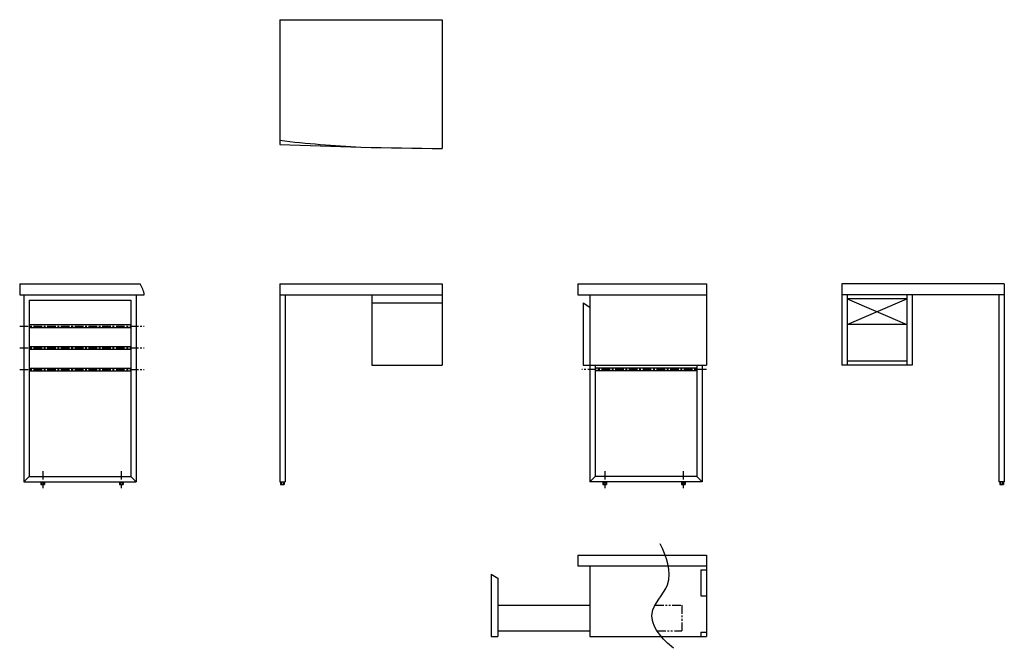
# Model space of a CAD drawing. Header units: millimetres. Extents: x -1260 to 2375, y -1344 to 975.
import ezdxf

# ---------------------------------------------------------------- set-up
doc = ezdxf.new("R2010")
doc.units = ezdxf.units.MM
doc.linetypes.add('CENTER', pattern=[50.8, 31.75, -6.35, 6.35, -6.35])
doc.linetypes.add('PHANTOM', pattern=[63.5, 31.75, -6.35, 6.35, -6.35, 6.35, -6.35])

msp = doc.modelspace()

# ---------------------------------------------------------------- linework, layer by layer
at = {"color": 7, "linetype": 'CONTINUOUS'}
for p, q in [((-300, 975), (300, 975)), ((-300, 975), (-300, 515)), ((-300, 975), (300, 975)), ((300, 975), (300, 500)), ((-1260, 0), (-1260, -40)), ((-1260, 0), (-815, 0)), ((-300, 0), (300, 0)), ((-300, 0), (-300, -730)), ((300, 0), (300, -300)), ((800, 0), (800, -40)), ((800, 0), (1275, 0)), ((1275, 0), (1275, -300)), ((1775, 0), (1775, -300)), ((2375, 0), (1775, 0)), ((2375, 0), (2375, -730)), ((-1260, -40), (-800, -40)), ((-1245, -40), (-1245, -730)), ((-1225, -60), (-1225, -710)), ((-1225, -60), (-850, -60)), ((-850, -60), (-850, -710)), ((-830, -40), (-830, -730)), ((-300, -40), (300, -40)), ((-280, -40), (-280, -730)), ((40, -40), (40, -300)), ((40, -70), (300, -70)), ((800, -40), (1275, -40)), ((820, -70), (845, -85)), ((820, -70), (820, -300)), ((845, -40), (845, -300)), ((2375, -40), (1775, -40)), ((1795, -40), (1795, -300)), ((2015, -55), (1795, -55)), ((1795, -55), (2015, -150)), ((1795, -150), (2015, -55)), ((2015, -40), (2015, -300)), ((2035, -40), (2035, -300)), ((2355, -40), (2355, -730)), ((-1225, -150), (-850, -150)), ((-1225, -160), (-850, -160)), ((2015, -150), (1795, -150)), ((-1225, -230), (-850, -230)), ((-1225, -240), (-850, -240)), ((2015, -285), (1795, -285)), ((-1225, -310), (-850, -310)), ((-1225, -320), (-850, -320)), ((40, -300), (300, -300)), ((820, -300), (1275, -300)), ((845, -300), (845, -730)), ((865, -300), (865, -710)), ((1240, -310), (865, -310)), ((1240, -320), (865, -320)), ((1240, -300), (1240, -710)), ((1260, -300), (1260, -730)), ((2035, -300), (1775, -300)), ((-1225, -710), (-1245, -730)), ((-1225, -710), (-850, -710)), ((-850, -710), (-830, -730)), ((865, -710), (845, -730)), ((1240, -710), (865, -710)), ((1240, -710), (1260, -730)), ((-1245, -730), (-830, -730)), ((-1181.928203, -730), (-1181.928203, -739.464102)), ((-1181.928203, -739.464102), (-1181, -740)), ((-1181, -740), (-1169, -740)), ((-1178.464102, -730), (-1178.464102, -739.464102)), ((-1171.535898, -730), (-1171.535898, -739.464102)), ((-1168.071797, -739.464102), (-1169, -740)), ((-1168.071797, -730), (-1168.071797, -739.464102)), ((-891.928203, -730), (-891.928203, -739.464102)), ((-891.928203, -739.464102), (-891, -740)), ((-891, -740), (-879, -740)), ((-888.464102, -730), (-888.464102, -739.464102)), ((-881.535898, -730), (-881.535898, -739.464102)), ((-878.071797, -739.464102), (-879, -740)), ((-878.071797, -730), (-878.071797, -739.464102)), ((-300, -730), (-280, -730)), ((-296.928203, -730), (-296.928203, -739.464102)), ((-296.928203, -739.464102), (-296, -740)), ((-296, -740), (-284, -740)), ((-293.464102, -730), (-293.464102, -739.464102)), ((-286.535898, -730), (-286.535898, -739.464102)), ((-283.071797, -739.464102), (-284, -740)), ((-283.071797, -730), (-283.071797, -739.464102)), ((1260, -730), (845, -730)), ((893.071797, -730), (893.071797, -739.464102)), ((893.071797, -739.464102), (894, -740)), ((906, -740), (894, -740)), ((896.535898, -730), (896.535898, -739.464102)), ((903.464102, -730), (903.464102, -739.464102)), ((906.928203, -739.464102), (906, -740)), ((906.928203, -730), (906.928203, -739.464102)), ((1183.071797, -730), (1183.071797, -739.464102)), ((1183.071797, -739.464102), (1184, -740)), ((1196, -740), (1184, -740)), ((1186.535898, -730), (1186.535898, -739.464102)), ((1193.464102, -730), (1193.464102, -739.464102)), ((1196.928203, -739.464102), (1196, -740)), ((1196.928203, -730), (1196.928203, -739.464102)), ((2375, -730), (2355, -730)), ((2358.071797, -730), (2358.071797, -739.464102)), ((2358.071797, -739.464102), (2359, -740)), ((2371, -740), (2359, -740)), ((2361.535898, -730), (2361.535898, -739.464102)), ((2368.464102, -730), (2368.464102, -739.464102)), ((2371.928203, -739.464102), (2371, -740)), ((2371.928203, -730), (2371.928203, -739.464102)), ((800, -1000), (800, -1040)), ((800, -1000), (1275, -1000)), ((1275, -1000), (1275, -1300)), ((800, -1040), (1275, -1040)), ((845, -1040), (845, -1300)), ((480, -1070), (505, -1085)), ((480, -1070), (480, -1300)), ((505, -1085), (505, -1300)), ((1255, -1055), (1255, -1150)), ((1255, -1055), (1275, -1055)), ((1255, -1150), (1275, -1150)), ((505, -1185), (845, -1185)), ((480, -1300), (505, -1300)), ((505, -1280), (845, -1280)), ((845, -1300), (1275, -1300)), ((1255, -1285), (1275, -1285)), ((1255, -1285), (1255, -1300))]:
    msp.add_line(p, q, dxfattribs=at)
at = {"color": 7, "linetype": 'CENTER'}
for p, q in [((-1260, -155), (-800, -155)), ((-1260, -235), (-800, -235)), ((-1260, -315), (-800, -315)), ((1275, -315), (815, -315)), ((-1175, -690.051352), (-1175, -753.368849)), ((-885, -690.051352), (-885, -753.368849)), ((900, -690.051352), (900, -753.368849)), ((1190, -690.051352), (1190, -753.368849))]:
    msp.add_line(p, q, dxfattribs=at)
at = {"color": 7, "linetype": 'PHANTOM'}
for p, q in [((1085.673221, -1185), (1185, -1185)), ((1185, -1185), (1185, -1280)), ((1093.379112, -1280), (1185, -1280))]:
    msp.add_line(p, q, dxfattribs=at)
at = {"color": 7, "linetype": 'CONTINUOUS'}
for centre, radius, start, end in [((225.3125, 5021.25), 4521.866847, -96.671203, -92.856075), ((450.25, 18517.5), 18018.126465, -92.386405, -90.477782), ((-902.094788, -55.473045), 103.260645, 8.617918, 32.494171), ((-1180.196152, -736.464145), 3.464064, -120.000354, -59.999641), ((-1175, -728.535898), 11.464102, -107.587951, -72.412044), ((-1169.803848, -736.464102), 3.464102, -119.999997, -59.999998), ((-890.196152, -736.464145), 3.464064, -120.000354, -59.999641), ((-885, -728.535898), 11.464102, -107.587951, -72.412044), ((-879.803848, -736.464102), 3.464102, -119.999997, -59.999998), ((-295.196152, -736.464145), 3.464064, -120.000354, -59.999641), ((-290, -728.535898), 11.464102, -107.587951, -72.412044), ((-284.803848, -736.464102), 3.464102, -119.999997, -59.999998), ((894.803848, -736.464102), 3.464102, -119.999997, -59.999998), ((900, -728.535898), 11.464102, -107.587951, -72.412044), ((905.196152, -736.464145), 3.464064, -120.000354, -59.999641), ((1184.803848, -736.464102), 3.464102, -119.999997, -59.999998), ((1190, -728.535898), 11.464102, -107.587951, -72.412044), ((1195.196152, -736.464145), 3.464064, -120.000354, -59.999641), ((2359.803848, -736.464102), 3.464102, -119.999997, -59.999998), ((2365, -728.535898), 11.464102, -107.587951, -72.412044), ((2370.196152, -736.464145), 3.464064, -120.000354, -59.999641)]:
    msp.add_arc(centre, radius, start, end, dxfattribs=at)
at = {"color": 7, "linetype": 'CONTINUOUS', "start_tangent": (-0.790525, 0.61243), "end_tangent": (-0.460838, 0.887484)}
msp.add_spline([(1153.620299, -1343.944112), (1074.575029, -1215.495549), (1131.388817, -1109.278469), (1104.217005, -958.598423)], degree=3, dxfattribs=at)

doc.saveas('drawing.dxf')
